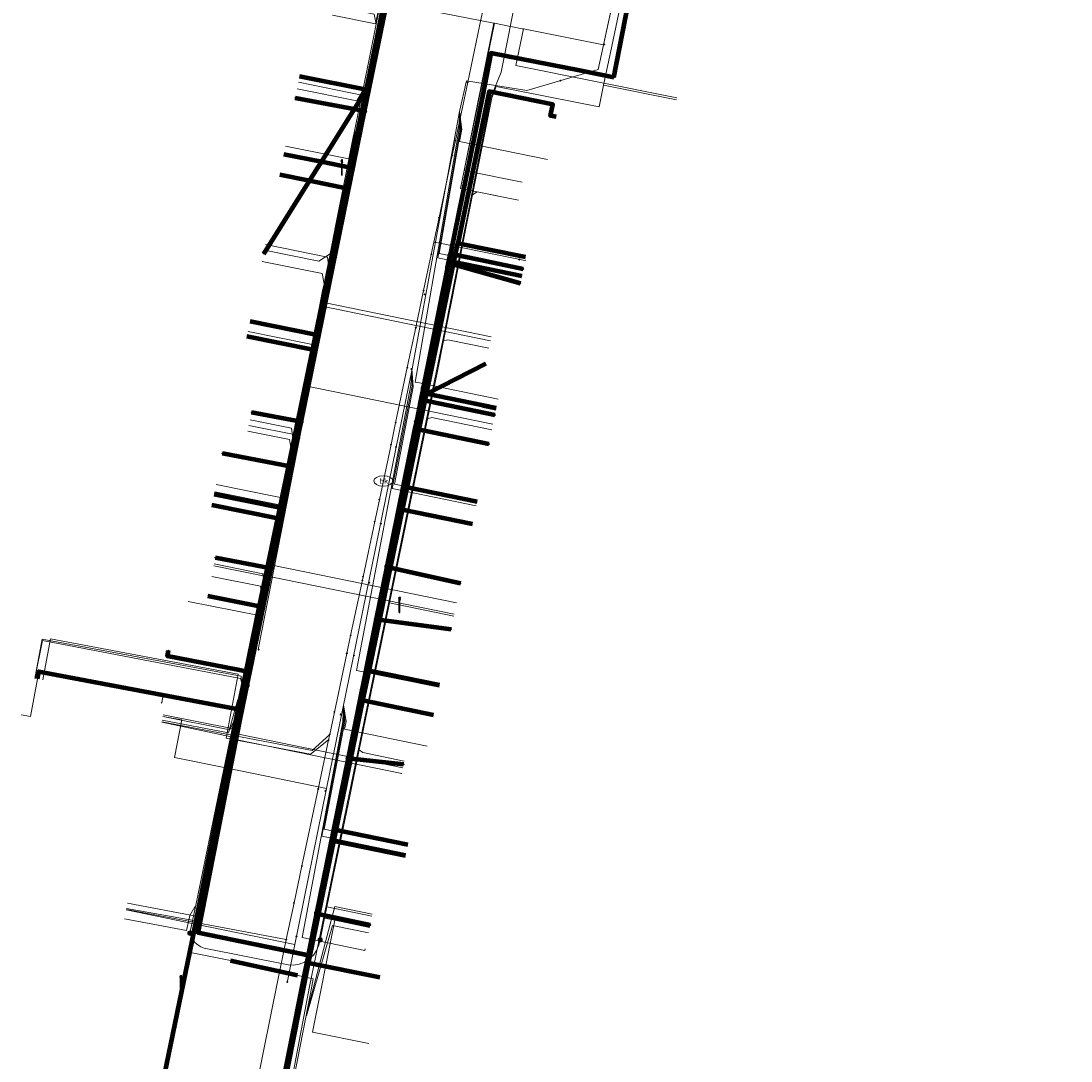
# Model space of a CAD drawing. Extents: x 152558 to 154479, y 462974 to 463683.
# Tile 203 of 256: x 153389 to 153444, y 463330 to 463385. Entities that reach past the tile are written whole.
import ezdxf
from ezdxf.enums import TextEntityAlignment as Align
from ezdxf.lldxf.tags import DXFTag

# ---------------------------------------------------------------- set-up
doc = ezdxf.new("R2010")
doc.units = 0
doc.header["$LTSCALE"] = 0.2
doc.layers.get('0').update_dxf_attribs({"linetype": 'CONTINUOUS'})
for name, color, linetype, lineweight in [('B-RO-KL-DATA_COAXIAAL_17_ZIGGO BV-G', 90, 'KL-DATA-N', 18), ('B-RO-KL-DATA_COAXIAAL_7_ZIGGO BV-G', 90, 'KL-DATA-N', 18), ('B-RO-KL-DATA_HULPSTUK_KPN BV-S', 90, 'CONTINUOUS', 25), ('B-RO-KL-DATA_HULPSTUK_REGGEFIBER OPERATOR BV-S', 90, 'CONTINUOUS', 25), ('B-RO-KL-DATA_KABELBED_KPN BV-G', 90, 'CONTINUOUS', 100), ('B-RO-KL-DATA_KABELBED_ZIGGO BV-G', 90, 'CONTINUOUS', 100), ('B-RO-KL-DATA_MANTELBUIS_ASBESTCEMENT_1_KPN BV-G', 90, 'CONTINUOUS', 100), ('B-RO-KL-DATA_REGGEFIBER OPERATOR BV-G', 90, 'KL-DATA-N', 18), ('B-RO-KL-ET_LS_400 V_STEDIN NETBEHEER BV-G', 190, 'KL-LS-N', 18), ('B-RO-KL-ET_LS_GEMEENTE AMERSFOORT-S', 190, 'CONTINUOUS', 25), ('B-RO-KL-ET_LS_HULPSTUK_STEDIN NETBEHEER BV-S', 190, 'CONTINUOUS', 25), ('B-RO-KL-GAS_LD_KOPER_22_0.1 BAR_STEDIN NETBEHEER BV-G', 50, 'KL-GAS-LD-N', 18), ('B-RO-KL-GAS_LD_MANTELBUIS_ASBESTCEMENT_124_STEDIN NETBEHEER BV-G', 50, 'CONTINUOUS', 100), ('B-RO-KL-GAS_LD_PE_32_0.1 BAR_STEDIN NETBEHEER BV-G', 50, 'KL-GAS-LD-N', 18), ('B-RO-KL-GAS_LD_PVC_63_0.1 BAR_STEDIN NETBEHEER BV-G', 50, 'KL-GAS-LD-N', 18), ('B-RO-KL-GAS_LD_STAAL_34_0.1 BAR_STEDIN NETBEHEER BV-G', 50, 'KL-GAS-LD-N', 18), ('B-RO-KL-WATER_100_VITENS-G', 170, 'KL-WATER-N', 18), ('B-RO-KL-WATER_25_VITENS-G', 170, 'KL-WATER-N', 18), ('B-RO-KL-WATER_HULPSTUK_VITENS-S', 170, 'CONTINUOUS', 25), ('B-RO-KL-WATER_VITENS-S', 170, 'CONTINUOUS', 25)]:
    doc.layers.add(name, color=color, linetype=linetype, lineweight=lineweight)
doc.styles.add('NLCS-ISO', font='NLCS-ISO.ttf')
tags = doc.linetypes.add('KL-DATA-N', pattern='A,4,-1,[101,NLCS.SHX,S=0.5,R=0,X=0,Y=0],-1,4,-1,["D",Standard,S=1,R=0,X=-0.25,Y=-0.5],-1.5', length=12.5).pattern_tags.tags
tags[18] = DXFTag(74, 10)
tags = doc.linetypes.add('KL-GAS-LD-N', pattern='A,4,-1,[69,NLCS.SHX,S=0.5,R=0,X=0,Y=0],-1,4,-1,["L",Standard,S=1,R=0,X=0.25,Y=-0.5],-2', length=13).pattern_tags.tags
tags[18] = DXFTag(74, 10)
tags = doc.linetypes.add('KL-LS-N', pattern='A,4,-1,[103,NLCS.SHX,S=0.75,R=0,X=0,Y=0],-1,4,-1,["L",Standard,S=1,R=0,X=0,Y=-0.5],-2', length=13).pattern_tags.tags
tags[18] = DXFTag(74, 10)
doc.linetypes.add('KL-WATER-N', pattern='A,7,-0.5,[168,NLCS.SHX,S=0.75,R=0,X=0.75,Y=0],-2', length=9.5)

# ---------------------------------------------------------------- blocks, each defined once
blk = doc.blocks.new('SKL-WTB_HULP_MOF-SO')
at = {"linetype": 'ByBlock', "lineweight": 18}
h = blk.add_hatch(color=0, dxfattribs=at)
h.dxf.hatch_style = 1
h.paths.add_polyline_path([(-0.5625, 0, 1), (0.5625, 0, 1)])
at = {"color": 0, "linetype": 'ByBlock', "lineweight": 18}
blk.add_circle((0, 0), 0.5625, dxfattribs=at)
at = {"color": 0, "linetype": 'ByBlock', "lineweight": 18, "style": 'NLCS-ISO', "flags": 1}
for tag, p in [('TYPE', (1.5, 0)), ('OMSCHRIJVING', (1.5, -3)), ('LABEL', (1.5, -1.5))]:
    blk.add_attdef(tag, p, '', height=1, dxfattribs=at)
blk = doc.blocks.new('SKL-WTB_HULP_OVERIG-SO')
at = {"color": 0, "linetype": 'ByBlock', "lineweight": 18}
for points in [[(-0.14, 0.14), (0.14, -0.14)], [(0.14, 0.14), (-0.14, -0.14)]]:
    blk.add_lwpolyline(points, dxfattribs=at)
at = {"color": 0, "linetype": 'ByBlock', "lineweight": 18, "style": 'NLCS-ISO', "flags": 1}
for tag, p in [('TYPE', (1.5, 0)), ('OMSCHRIJVING', (1.5, -3)), ('LABEL', (1.5, -1.5))]:
    blk.add_attdef(tag, p, '', height=1, dxfattribs=at)
blk = doc.blocks.new('SKL-WATER_BRANDKRAAN_BRANDPUT-SO')
at = {"color": 0, "linetype": 'ByBlock', "lineweight": 18}
blk.add_ellipse((0, 0), major_axis=(2.5, 0), ratio=0.54, dxfattribs=at)
at = {"color": 0, "linetype": 'ByBlock', "lineweight": 18, "style": 'NLCS-ISO'}
blk.add_text('bk', height=1.5, dxfattribs=at).set_placement((0.16, 0), align=Align.MIDDLE_CENTER)
blk = doc.blocks.new('SKL-ET_LS_MAST-SO')
for p, q in [((-0.05, 2.07), (0.05, 2.07)), ((-0.05, -2), (0.05, -2))]:
    blk.add_line(p, q)
for points in [[(-0.18, 1.76), (-0.22, 1.76), (-0.22, 1.84), (-0.18, 1.84), (-0.18, 1.79)], [(-0.18, 1.49), (-0.22, 1.49), (-0.22, 1.57), (-0.18, 1.57), (-0.18, 1.52)], [(-0.18, 1.79), (-0.05, 1.79)], [(-0.18, 1.76), (-0.05, 1.76)], [(-0.18, 1.52), (-0.05, 1.52)], [(-0.18, 1.49), (-0.05, 1.49)], [(-0.05, -2), (-0.05, 2.07)], [(0.05, -2), (0.05, 2.07)], [(0.18, 1.92), (0.05, 1.92)], [(0.18, 1.89), (0.05, 1.89)], [(0.18, 1.66), (0.05, 1.66)], [(0.18, 1.63), (0.05, 1.63)], [(0.18, 1.39), (0.05, 1.39)], [(0.18, 1.36), (0.05, 1.36)], [(0.18, 1.89), (0.22, 1.89), (0.22, 1.97), (0.18, 1.97), (0.18, 1.92)], [(0.18, 1.63), (0.22, 1.63), (0.22, 1.71), (0.18, 1.71), (0.18, 1.66)], [(0.18, 1.36), (0.22, 1.36), (0.22, 1.44), (0.18, 1.44), (0.18, 1.39)]]:
    blk.add_lwpolyline(points)

msp = doc.modelspace()

# ---------------------------------------------------------------- linework, layer by layer
at = {"layer": 'B-RO-KL-DATA_COAXIAAL_17_ZIGGO BV-G', "flags": 128}
msp.add_lwpolyline([(153460.543, 463559.799), (153460.36, 463559.108), (153460.146, 463558.302), (153459.007, 463554.013), (153457.438, 463554.343), (153451.772, 463555.536), (153451.395, 463555.636), (153441.014, 463558.398), (153438.984, 463558.938), (153436.568, 463559.58), (153431.734, 463544.673), (153436.987, 463543.296), (153436.954, 463543.113), (153435.252, 463533.541), (153432.808, 463519.797), (153431.298, 463511.308), (153430.895, 463509.043), (153429.473, 463501.047), (153429.287, 463500), (153429.221, 463499.619), (153428.823, 463497.343), (153428.194, 463493.736), (153427.204, 463488.062), (153427.032, 463487.076), (153425.99, 463481.105), (153425.395, 463477.695), (153424.353, 463471.725), (153423.758, 463468.316), (153422.905, 463463.428), (153421.902, 463457.681), (153421.054, 463452.825), (153420.716, 463450.888), (153420.176, 463447.792), (153419.852, 463445.938), (153419.515, 463444.005), (153419.241, 463442.436), (153418.421, 463437.737), (153416.41, 463426.217), (153416.1, 463425.096), (153415.58, 463424.056), (153414.868, 463423.136), (153413.992, 463422.37), (153413.343, 463421.995), (153412.986, 463421.788), (153411.885, 463421.411), (153410.733, 463421.253), (153409.573, 463421.322), (153401.464, 463422.591), (153400.377, 463422.761), (153397.094, 463423.275), (153396.089, 463416.927), (153398.895, 463416.483), (153400.081, 463416.296), (153406.991, 463415.202), (153409.08, 463414.871), (153409.949, 463414.651), (153410.767, 463414.279), (153411.504, 463413.768), (153412.138, 463413.133), (153412.649, 463412.395), (153413.019, 463411.577), (153413.237, 463410.706), (153413.296, 463409.811), (153413.194, 463408.919), (153413.038, 463408.165), (153410.882, 463397.735), (153409.793, 463392.469), (153409.141, 463389.316), (153407.448, 463381.127), (153406.605, 463377.049), (153406.382, 463375.972), (153404.797, 463368.304), (153404.635, 463367.521), (153402.925, 463359.249), (153402.803, 463358.661), (153401.855, 463354.074), (153401.198, 463350.898), (153400.753, 463348.673), (153400.684, 463348.325), (153400.432, 463347.066), (153399.896, 463344.384), (153398.326, 463336.525), (153393.352, 463312.435), (153392.757, 463309.554), (153398.681, 463305.928), (153398.718, 463306.125), (153399.164, 463308.558), (153399.615, 463311.013), (153399.651, 463311.198), (153400.426, 463311.049)], dxfattribs=at)
at = {"layer": 'B-RO-KL-DATA_COAXIAAL_7_ZIGGO BV-G', "flags": 128}
for points in [[(153407.257, 463398.469), (153410.882, 463397.735), (153409.793, 463392.469), (153409.141, 463389.316), (153407.448, 463381.127), (153406.605, 463377.049), (153406.382, 463375.972), (153404.797, 463368.304), (153404.635, 463367.521), (153402.925, 463359.249), (153402.803, 463358.661), (153401.855, 463354.074), (153401.198, 463350.898), (153400.753, 463348.673), (153400.684, 463348.325), (153400.432, 463347.066), (153399.896, 463344.384), (153398.326, 463336.525), (153393.352, 463312.435), (153392.757, 463309.554), (153398.681, 463305.928), (153398.718, 463306.125), (153399.164, 463308.558), (153399.615, 463311.013), (153399.651, 463311.198), (153400.426, 463311.049)], [(153407.257, 463398.469), (153410.882, 463397.735), (153409.793, 463392.469), (153409.141, 463389.316), (153407.448, 463381.127), (153406.605, 463377.049), (153406.382, 463375.972), (153404.797, 463368.304), (153404.635, 463367.521), (153402.925, 463359.249), (153402.803, 463358.661), (153401.855, 463354.074), (153401.198, 463350.898), (153400.753, 463348.673), (153400.684, 463348.325), (153400.432, 463347.066), (153399.896, 463344.384), (153398.326, 463336.525), (153393.352, 463312.435), (153392.757, 463309.554), (153398.681, 463305.928), (153398.718, 463306.125), (153399.164, 463308.558), (153399.615, 463311.013), (153399.651, 463311.198), (153400.426, 463311.049)], [(153407.257, 463398.469), (153410.882, 463397.735), (153409.793, 463392.469), (153409.141, 463389.316), (153407.448, 463381.127), (153406.605, 463377.049), (153406.382, 463375.972), (153404.797, 463368.304), (153404.635, 463367.521), (153402.925, 463359.249), (153402.803, 463358.661), (153401.855, 463354.074), (153401.198, 463350.898), (153400.753, 463348.673), (153400.684, 463348.325), (153400.432, 463347.066), (153399.896, 463344.384), (153398.326, 463336.525), (153393.352, 463312.435), (153392.757, 463309.554), (153398.681, 463305.928), (153398.718, 463306.125), (153399.164, 463308.558), (153399.615, 463311.013), (153399.651, 463311.198), (153400.426, 463311.049)], [(153405.587, 463390.035), (153409.141, 463389.316), (153407.448, 463381.127), (153406.605, 463377.049), (153406.382, 463375.972), (153404.797, 463368.304), (153404.635, 463367.521), (153402.925, 463359.249), (153402.803, 463358.661), (153401.855, 463354.074), (153401.198, 463350.898), (153400.753, 463348.673), (153400.684, 463348.325), (153400.432, 463347.066), (153399.896, 463344.384), (153398.326, 463336.525), (153393.352, 463312.435), (153392.757, 463309.554), (153398.681, 463305.928), (153398.718, 463306.125), (153399.164, 463308.558), (153399.615, 463311.013), (153399.651, 463311.198), (153400.426, 463311.049)], [(153405.587, 463390.035), (153409.141, 463389.316), (153407.448, 463381.127), (153406.605, 463377.049), (153406.382, 463375.972), (153404.797, 463368.304), (153404.635, 463367.521), (153402.925, 463359.249), (153402.803, 463358.661), (153401.855, 463354.074), (153401.198, 463350.898), (153400.753, 463348.673), (153400.684, 463348.325), (153400.432, 463347.066), (153399.896, 463344.384), (153398.326, 463336.525), (153393.352, 463312.435), (153392.757, 463309.554), (153398.681, 463305.928), (153398.718, 463306.125), (153399.164, 463308.558), (153399.615, 463311.013), (153399.651, 463311.198), (153400.426, 463311.049)], [(153405.587, 463390.035), (153409.141, 463389.316), (153407.448, 463381.127), (153406.605, 463377.049), (153406.382, 463375.972), (153404.797, 463368.304), (153404.635, 463367.521), (153402.925, 463359.249), (153402.803, 463358.661), (153401.855, 463354.074), (153401.198, 463350.898), (153400.753, 463348.673), (153400.684, 463348.325), (153400.432, 463347.066), (153399.896, 463344.384), (153398.326, 463336.525), (153393.352, 463312.435), (153392.757, 463309.554), (153398.681, 463305.928), (153398.718, 463306.125), (153399.164, 463308.558), (153399.615, 463311.013), (153399.651, 463311.198), (153400.426, 463311.049)], [(153417.379, 463379.7), (153417.085, 463379.76), (153417.205, 463380.348), (153413.875, 463381.03), (153412.226, 463373.071), (153412.023, 463372.091), (153410.594, 463365.194), (153409.578, 463360.29), (153409.335, 463359.115), (153407.59, 463350.695), (153407.266, 463349.128), (153405.861, 463342.346), (153405.739, 463341.758), (153404.418, 463335.383), (153404.175, 463334.209), (153403.182, 463329.16), (153402.584, 463326.119), (153400.097, 463313.467), (153400.039, 463313.172), (153399.675, 463311.32), (153399.651, 463311.198), (153400.426, 463311.049)], [(153402.906, 463376.676), (153404.47, 463376.359), (153406.382, 463375.972), (153404.797, 463368.304), (153404.635, 463367.521), (153402.925, 463359.249), (153402.803, 463358.661), (153401.855, 463354.074), (153401.198, 463350.898), (153400.753, 463348.673), (153400.684, 463348.325), (153400.432, 463347.066), (153399.896, 463344.384), (153398.326, 463336.525), (153393.352, 463312.435), (153392.757, 463309.554), (153398.681, 463305.928), (153398.718, 463306.125), (153399.164, 463308.558), (153399.615, 463311.013), (153399.651, 463311.198), (153400.426, 463311.049)], [(153402.062, 463372.504), (153404.47, 463376.359), (153406.382, 463375.972), (153404.797, 463368.304), (153404.635, 463367.521), (153402.925, 463359.249), (153402.803, 463358.661), (153401.855, 463354.074), (153401.198, 463350.898), (153400.753, 463348.673), (153400.684, 463348.325), (153400.432, 463347.066), (153399.896, 463344.384), (153398.326, 463336.525), (153393.352, 463312.435), (153392.757, 463309.554), (153398.681, 463305.928), (153398.718, 463306.125), (153399.164, 463308.558), (153399.615, 463311.013), (153399.651, 463311.198), (153400.426, 463311.049)], [(153415.783, 463372.343), (153412.226, 463373.071), (153412.023, 463372.091), (153410.594, 463365.194), (153409.578, 463360.29), (153409.335, 463359.115), (153407.59, 463350.695), (153407.266, 463349.128), (153405.861, 463342.346), (153405.739, 463341.758), (153404.418, 463335.383), (153404.175, 463334.209), (153403.182, 463329.16), (153402.584, 463326.119), (153400.097, 463313.467), (153400.039, 463313.172), (153399.675, 463311.32), (153399.651, 463311.198), (153400.426, 463311.049)], [(153401.19, 463368.218), (153404.635, 463367.521), (153402.925, 463359.249), (153402.803, 463358.661), (153401.855, 463354.074), (153401.198, 463350.898), (153400.753, 463348.673), (153400.684, 463348.325), (153400.432, 463347.066), (153399.896, 463344.384), (153398.326, 463336.525), (153393.352, 463312.435), (153392.757, 463309.554), (153398.681, 463305.928), (153398.718, 463306.125), (153399.164, 463308.558), (153399.615, 463311.013), (153399.651, 463311.198), (153400.426, 463311.049)], [(153401.19, 463368.218), (153404.635, 463367.521), (153402.925, 463359.249), (153402.803, 463358.661), (153401.855, 463354.074), (153401.198, 463350.898), (153400.753, 463348.673), (153400.684, 463348.325), (153400.432, 463347.066), (153399.896, 463344.384), (153398.326, 463336.525), (153393.352, 463312.435), (153392.757, 463309.554), (153398.681, 463305.928), (153398.718, 463306.125), (153399.164, 463308.558), (153399.615, 463311.013), (153399.651, 463311.198), (153400.426, 463311.049)], [(153401.19, 463368.218), (153404.635, 463367.521), (153402.925, 463359.249), (153402.803, 463358.661), (153401.855, 463354.074), (153401.198, 463350.898), (153400.753, 463348.673), (153400.684, 463348.325), (153400.432, 463347.066), (153399.896, 463344.384), (153398.326, 463336.525), (153393.352, 463312.435), (153392.757, 463309.554), (153398.681, 463305.928), (153398.718, 463306.125), (153399.164, 463308.558), (153399.615, 463311.013), (153399.651, 463311.198), (153400.426, 463311.049)], [(153413.699, 463366.79), (153410.594, 463365.194), (153409.578, 463360.29), (153409.335, 463359.115), (153407.59, 463350.695), (153407.266, 463349.128), (153405.861, 463342.346), (153405.739, 463341.758), (153404.418, 463335.383), (153404.175, 463334.209), (153403.182, 463329.16), (153402.584, 463326.119), (153400.097, 463313.467), (153400.039, 463313.172), (153399.675, 463311.32), (153399.651, 463311.198), (153400.426, 463311.049)], [(153413.699, 463366.79), (153410.594, 463365.194), (153409.578, 463360.29), (153409.335, 463359.115), (153407.59, 463350.695), (153407.266, 463349.128), (153405.861, 463342.346), (153405.739, 463341.758), (153404.418, 463335.383), (153404.175, 463334.209), (153403.182, 463329.16), (153402.584, 463326.119), (153400.097, 463313.467), (153400.039, 463313.172), (153399.675, 463311.32), (153399.651, 463311.198), (153400.426, 463311.049)], [(153413.244, 463359.54), (153409.578, 463360.29), (153409.335, 463359.115), (153407.59, 463350.695), (153407.266, 463349.128), (153405.861, 463342.346), (153405.739, 463341.758), (153404.418, 463335.383), (153404.175, 463334.209), (153403.182, 463329.16), (153402.584, 463326.119), (153400.097, 463313.467), (153400.039, 463313.172), (153399.675, 463311.32), (153399.651, 463311.198), (153400.426, 463311.049)], [(153413.008, 463358.363), (153409.335, 463359.115), (153407.59, 463350.695), (153407.266, 463349.128), (153405.861, 463342.346), (153405.739, 463341.758), (153404.418, 463335.383), (153404.175, 463334.209), (153403.182, 463329.16), (153402.584, 463326.119), (153400.097, 463313.467), (153400.039, 463313.172), (153399.675, 463311.32), (153399.651, 463311.198), (153400.426, 463311.049)], [(153400.426, 463311.049), (153399.651, 463311.198), (153399.615, 463311.013), (153399.164, 463308.558), (153398.718, 463306.125), (153398.681, 463305.928), (153392.757, 463309.554), (153393.352, 463312.435), (153398.326, 463336.525), (153399.896, 463344.384), (153400.432, 463347.066), (153400.684, 463348.325), (153400.753, 463348.673), (153393.333, 463350.08), (153390.301, 463350.655), (153390.226, 463350.262), (153389.851, 463348.298), (153389.36, 463348.391)], [(153411.279, 463349.94), (153407.59, 463350.695), (153407.266, 463349.128), (153405.861, 463342.346), (153405.739, 463341.758), (153404.418, 463335.383), (153404.175, 463334.209), (153403.182, 463329.16), (153402.584, 463326.119), (153400.097, 463313.467), (153400.039, 463313.172), (153399.675, 463311.32), (153399.651, 463311.198), (153400.426, 463311.049)], [(153411.279, 463349.94), (153407.59, 463350.695), (153407.266, 463349.128), (153405.861, 463342.346), (153405.739, 463341.758), (153404.418, 463335.383), (153404.175, 463334.209), (153403.182, 463329.16), (153402.584, 463326.119), (153400.097, 463313.467), (153400.039, 463313.172), (153399.675, 463311.32), (153399.651, 463311.198), (153400.426, 463311.049)], [(153409.618, 463341.577), (153405.861, 463342.346), (153405.739, 463341.758), (153404.418, 463335.383), (153404.175, 463334.209), (153403.182, 463329.16), (153402.584, 463326.119), (153400.097, 463313.467), (153400.039, 463313.172), (153399.675, 463311.32), (153399.651, 463311.198), (153400.426, 463311.049)], [(153408.143, 463334.621), (153404.418, 463335.383), (153404.175, 463334.209), (153403.182, 463329.16), (153402.584, 463326.119), (153400.097, 463313.467), (153400.039, 463313.172), (153399.675, 463311.32), (153399.651, 463311.198), (153400.426, 463311.049)]]:
    msp.add_lwpolyline(points, dxfattribs=at)
at = {"layer": 'B-RO-KL-DATA_KABELBED_KPN BV-G', "flags": 128}
for points in [[(153404.395, 463335.781), (153398.629, 463336.97), (153400.853, 463348.245), (153401.199, 463349.936), (153401.201, 463349.946), (153401.337, 463350.61), (153402.451, 463356.052), (153403.542, 463361.379), (153403.843, 463362.85), (153404.023, 463363.73), (153407.352, 463379.99), (153410.829, 463396.973), (153411.02, 463397.907), (153412.365, 463406.262), (153413.08, 463410.433)], [(153420.407, 463381.767), (153421.776, 463388.839), (153421.91, 463389.533), (153422.538, 463392.773), (153423.717, 463398.866), (153424.258, 463401.662), (153424.344, 463402.106), (153425.503, 463408.092)], [(153420.407, 463381.767), (153418.609, 463382.121), (153413.956, 463383.038), (153413.519, 463380.791), (153411.847, 463372.541), (153411.747, 463372.051), (153411.698, 463371.806), (153410.419, 463365.497), (153410.298, 463364.903), (153410.061, 463363.733), (153409.99, 463363.383), (153408.522, 463356.138), (153407.965, 463353.394), (153406.488, 463346.108), (153404.84, 463337.979), (153404.395, 463335.781)], [(153407.352, 463379.99), (153403.718, 463380.684)], [(153411.698, 463371.806), (153411.747, 463372.051), (153411.847, 463372.541), (153415.658, 463371.732)], [(153411.698, 463371.806), (153411.747, 463372.051), (153415.508, 463370.997)], [(153410.419, 463365.497), (153410.298, 463364.903), (153414.174, 463364.086)], [(153404.023, 463363.73), (153401.434, 463364.225)], [(153410.061, 463363.733), (153409.99, 463363.383), (153413.863, 463362.568)], [(153403.843, 463362.85), (153403.542, 463361.379), (153399.903, 463362.074)], [(153402.451, 463356.052), (153399.543, 463356.608)], [(153408.522, 463356.138), (153412.37, 463355.271)], [(153407.965, 463353.394), (153411.878, 463352.871)], [(153401.199, 463349.936), (153401.201, 463349.946), (153401.34, 463350.609), (153401.337, 463350.61), (153397.028, 463351.45), (153397.085, 463351.745)], [(153406.488, 463346.108), (153409.397, 463345.796)], [(153404.84, 463337.979), (153407.642, 463337.384)], [(153404.273, 463335.806), (153398.885, 463336.917)], [(153404.395, 463335.781), (153404.075, 463334.22), (153402.266, 463325.088), (153406.208, 463324.307)]]:
    msp.add_lwpolyline(points, dxfattribs=at)
at = {"layer": 'B-RO-KL-DATA_KABELBED_ZIGGO BV-G', "flags": 128}
for points in [[(153407.448, 463381.127), (153409.141, 463389.316)], [(153403.95, 463381.835), (153407.448, 463381.127)], [(153407.448, 463381.127), (153405.092, 463377.355)], [(153406.605, 463377.049), (153407.448, 463381.127)], [(153417.379, 463379.7), (153417.085, 463379.76), (153417.205, 463380.348), (153413.875, 463381.03), (153412.226, 463373.071)], [(153403.124, 463377.754), (153405.092, 463377.355)], [(153405.092, 463377.355), (153404.47, 463376.359)], [(153405.092, 463377.355), (153406.605, 463377.049)], [(153402.906, 463376.676), (153404.47, 463376.359)], [(153406.382, 463375.972), (153406.605, 463377.049)], [(153404.47, 463376.359), (153402.062, 463372.504)], [(153404.47, 463376.359), (153406.382, 463375.972)], [(153404.797, 463368.304), (153406.382, 463375.972)], [(153412.023, 463372.091), (153412.226, 463373.071)], [(153415.783, 463372.343), (153412.226, 463373.071)], [(153410.594, 463365.194), (153412.023, 463372.091)], [(153415.587, 463371.362), (153412.023, 463372.091)], [(153401.353, 463369.001), (153404.797, 463368.304)], [(153401.19, 463368.218), (153404.635, 463367.521)], [(153404.635, 463367.521), (153404.797, 463368.304)], [(153402.925, 463359.249), (153404.635, 463367.521)], [(153410.594, 463365.194), (153413.699, 463366.79)], [(153409.578, 463360.29), (153410.594, 463365.194)], [(153413.563, 463364.583), (153410.594, 463365.194)], [(153414.247, 463364.442), (153413.563, 463364.583), (153414.247, 463364.442)], [(153409.335, 463359.115), (153409.578, 463360.29)], [(153413.244, 463359.54), (153409.578, 463360.29)], [(153399.474, 463359.948), (153402.925, 463359.249)], [(153402.803, 463358.661), (153399.361, 463359.358)], [(153402.803, 463358.661), (153402.925, 463359.249)], [(153407.59, 463350.695), (153409.335, 463359.115)], [(153413.008, 463358.363), (153409.335, 463359.115)], [(153401.855, 463354.074), (153402.803, 463358.661)], [(153399.142, 463354.623), (153401.855, 463354.074)], [(153400.753, 463348.673), (153401.855, 463354.074)], [(153390.226, 463350.262), (153390.301, 463350.655), (153400.753, 463348.673)], [(153407.266, 463349.128), (153407.59, 463350.695)], [(153411.279, 463349.94), (153407.59, 463350.695)], [(153392.757, 463309.554), (153398.326, 463336.525), (153400.753, 463348.673)], [(153405.861, 463342.346), (153407.266, 463349.128)], [(153410.958, 463348.372), (153407.266, 463349.128)], [(153405.739, 463341.758), (153405.861, 463342.346)], [(153409.618, 463341.577), (153405.861, 463342.346)], [(153404.418, 463335.383), (153405.739, 463341.758)], [(153409.493, 463340.99), (153405.739, 463341.758)], [(153400.039, 463313.172), (153404.418, 463335.383)], [(153408.143, 463334.621), (153404.418, 463335.383)]]:
    msp.add_lwpolyline(points, dxfattribs=at)
at = {"layer": 'B-RO-KL-DATA_MANTELBUIS_ASBESTCEMENT_1_KPN BV-G', "flags": 128}
msp.add_lwpolyline([(153404.273, 463335.806), (153398.885, 463336.917)], dxfattribs=at)
at = {"layer": 'B-RO-KL-DATA_REGGEFIBER OPERATOR BV-G', "flags": 128}
for points in [[(153401.786, 463351.797), (153403.48, 463360.444), (153407.215, 463379.474), (153410.998, 463398.398), (153412.974, 463408.583)], [(153405.669, 463385.031), (153407.929, 463384.58), (153410.725, 463397.619), (153410.998, 463398.398)], [(153405.36, 463344.525), (153409.834, 463366.509), (153412.314, 463379.975), (153412.682, 463381.584), (153415.839, 463381.072), (153419.586, 463382.188), (153422.653, 463396.337)], [(153414.345, 463364.923), (153410.145, 463365.783), (153410, 463365.81), (153412.298, 463379.08), (153412.314, 463379.975)], [(153412.314, 463379.975), (153412.354, 463379.028), (153411.181, 463372.311), (153411.257, 463372.301), (153415.595, 463371.416)], [(153412.314, 463379.975), (153412.398, 463379.045), (153411.259, 463372.549), (153415.644, 463371.655)], [(153416.924, 463377.467), (153412.329, 463378.406), (153412.448, 463379.043), (153412.314, 463379.975)], [(153401.178, 463368.117), (153404.27, 463367.492), (153404.703, 463367.407), (153406.941, 463378.677), (153407.215, 463379.474)], [(153401.247, 463368.456), (153404.361, 463367.827), (153404.613, 463367.777), (153406.881, 463378.674), (153407.215, 463379.474)], [(153403.109, 463377.67), (153406.478, 463376.99), (153406.83, 463378.702), (153407.215, 463379.474)], [(153403.21, 463378.169), (153406.521, 463377.499), (153406.765, 463378.72), (153407.215, 463379.474)], [(153411.054, 463373.133), (153415.75, 463372.175)], [(153415.75, 463372.175), (153415.8, 463372.2)], [(153411.253, 463349.823), (153406.925, 463350.709), (153409.777, 463365.645), (153409.833, 463366.503)], [(153409.833, 463366.503), (153409.836, 463365.591), (153408.802, 463360.229), (153413.199, 463359.326)], [(153409.833, 463366.503), (153409.898, 463365.553), (153408.911, 463360.466), (153413.25, 463359.578)], [(153398.111, 463354.324), (153401.831, 463353.586), (153403.204, 463359.666), (153403.48, 463360.444)], [(153399.502, 463360.058), (153402.72, 463359.413), (153402.963, 463359.365), (153403.066, 463359.661), (153403.48, 463360.444)], [(153399.58, 463360.448), (153402.779, 463359.807), (153403.039, 463359.755), (153403.026, 463359.69), (153403.48, 463360.444)], [(153398.611, 463337.826), (153400.828, 463348.646), (153396.799, 463349.41), (153396.727, 463349.029)], [(153396.7, 463349), (153396.727, 463349.029)], [(153406.252, 463348.91), (153406.204, 463348.024), (153404.077, 463336.716), (153407.363, 463336.035), (153407.38, 463336.12)], [(153406.252, 463348.91), (153406.271, 463348.051), (153405.114, 463342.024), (153409.517, 463341.123)], [(153406.252, 463348.91), (153406.317, 463348.028), (153405.231, 463342.387), (153409.593, 463341.494)], [(153410.623, 463346.746), (153406.298, 463347.631), (153406.382, 463348.039), (153406.252, 463348.91)], [(153396.794, 463348.304), (153397.776, 463348.118), (153397.403, 463346.153), (153400.167, 463345.587), (153405.36, 463344.525)], [(153403.698, 463336.36), (153405.36, 463344.525)], [(153394.939, 463338.522), (153398.611, 463337.826)], [(153393.36, 463309.953), (153394.367, 463316.712), (153398.611, 463337.826)], [(153394.871, 463338.162), (153398.505, 463337.42), (153403.698, 463336.36)], [(153403.29, 463334.355), (153403.698, 463336.36)]]:
    msp.add_lwpolyline(points, dxfattribs=at)
at = {"layer": 'B-RO-KL-ET_LS_400 V_STEDIN NETBEHEER BV-G', "flags": 128}
for points in [[(153426.269, 463412.986), (153425.492, 463412.385), (153424.659, 463411.862), (153423.78, 463411.422), (153422.862, 463411.07), (153421.914, 463410.808), (153421.352, 463410.586), (153420.843, 463410.259), (153420.408, 463409.839), (153420.063, 463409.343), (153419.819, 463408.788), (153414.494, 463382.047), (153413.961, 463380.706), (153411.571, 463368.607), (153404.469, 463334.147), (153402.029, 463321.226), (153398.514, 463304.934)], [(153428.921, 463412.473), (153428.668, 463411.86), (153428.336, 463411.284), (153427.932, 463410.756), (153427.462, 463410.286), (153426.463, 463409.513), (153426.124, 463409.152), (153425.821, 463408.696), (153425.598, 463408.196), (153425.461, 463407.665), (153424.524, 463403.433), (153423.809, 463400.204), (153423.381, 463398.175), (153422.379, 463393.384), (153421.737, 463390.311), (153421.336, 463388.393), (153420.293, 463383.402), (153419.867, 463381.367), (153419.627, 463380.217), (153414.244, 463381.284), (153414.009, 463380.695), (153413.007, 463375.62), (153412.696, 463374.047), (153411.936, 463370.197), (153411.491, 463367.97), (153411.128, 463366.21), (153410.65, 463363.889), (153410.297, 463362.176), (153409.268, 463357.181), (153408.663, 463354.243), (153408.239, 463352.188), (153407.407, 463348.153), (153407.075, 463346.544), (153406.575, 463344.118), (153405.712, 463339.934), (153405.38, 463338.323), (153405.259, 463337.735), (153405.025, 463336.599)], [(153398.205, 463336.954), (153398.489, 463338.326), (153399.566, 463343.52), (153400.49, 463347.977), (153400.74, 463349.181), (153400.926, 463350.08), (153401.673, 463353.542), (153402.134, 463355.651), (153402.344, 463356.613), (153403.224, 463360.64), (153403.746, 463363.043), (153404.093, 463364.782), (153405.501, 463371.822), (153405.862, 463373.629), (153406.9, 463378.821), (153407.301, 463380.827), (153407.669, 463382.667), (153408.346, 463386.056), (153408.668, 463387.668), (153409.475, 463391.706), (153409.98, 463394.234), (153410.282, 463395.745), (153410.727, 463397.971), (153412.49, 463406.405), (153412.791, 463408.248), (153412.736, 463409.038), (153412.685, 463409.394), (153412.601, 463409.818), (153412.44, 463410.433), (153412.242, 463411.002), (153411.947, 463411.663), (153411.627, 463412.241)], [(153403.886, 463381.516), (153407.301, 463380.827)], [(153423.688, 463380.593), (153419.867, 463381.367)], [(153415.417, 463375.331), (153413.241, 463375.776), (153413.007, 463375.62)], [(153402.164, 463373.007), (153405.403, 463372.352), (153405.481, 463371.826), (153405.501, 463371.822)], [(153413.863, 463367.586), (153411.707, 463368.028), (153411.491, 463367.97)], [(153401.296, 463363.538), (153403.746, 463363.043)], [(153414.014, 463363.303), (153410.866, 463363.947), (153410.65, 463363.889)], [(153399.459, 463356.186), (153402.134, 463355.651)], [(153412.019, 463353.556), (153408.663, 463354.243)], [(153390.092, 463350.287), (153390.47, 463352.34), (153400.89, 463350.4), (153400.906, 463350.084), (153400.926, 463350.08)], [(153396.755, 463348.103), (153400.22, 463347.44), (153400.72, 463349.185), (153400.74, 463349.181)], [(153396.791, 463348.293), (153400.3, 463347.6), (153400.47, 463347.981), (153400.49, 463347.977)], [(153409.431, 463345.96), (153407.251, 463346.406), (153407.075, 463346.544)], [(153394.784, 463337.705), (153398.029, 463337.09), (153398.2, 463337.872), (153398.469, 463338.33), (153398.489, 463338.326)], [(153407.735, 463337.841), (153405.38, 463338.323)], [(153407.569, 463331.177), (153404.626, 463331.76), (153405.788, 463337.627)], [(153407.615, 463337.253), (153405.788, 463337.627), (153405.259, 463337.735)], [(153398.206, 463336.955), (153398.264, 463336.775), (153398.353, 463336.608), (153398.47, 463336.46), (153398.611, 463336.334), (153398.772, 463336.235), (153398.948, 463336.166), (153403.344, 463335.281), (153403.64, 463335.277), (153403.931, 463335.329), (153404.206, 463335.437), (153404.456, 463335.596), (153404.669, 463335.8), (153404.84, 463336.042), (153404.96, 463336.312), (153405.026, 463336.6)]]:
    msp.add_lwpolyline(points, dxfattribs=at)
at = {"layer": 'B-RO-KL-GAS_LD_KOPER_22_0.1 BAR_STEDIN NETBEHEER BV-G', "flags": 128}
for points in [[(153405.768, 463385.508), (153407.858, 463385.085), (153407.956, 463384.556)], [(153423.708, 463380.691), (153415.279, 463382.398), (153415.665, 463384.304)], [(153403.817, 463381.174), (153406.947, 463380.541), (153407.261, 463381.089)], [(153402.105, 463372.713), (153404.955, 463372.136), (153405.544, 463372.527)], [(153401.986, 463372.125), (153405.131, 463371.489), (153405.229, 463370.958)], [(153401.355, 463363.832), (153403.529, 463363.393), (153403.609, 463362.764)], [(153401.236, 463363.244), (153403.413, 463362.803), (153403.512, 463362.273)], [(153399.479, 463356.284), (153402.024, 463355.775), (153402.109, 463355.177)], [(153399.347, 463355.627), (153401.894, 463355.118), (153401.991, 463354.588)], [(153407.755, 463337.939), (153405.796, 463338.34), (153404.364, 463332.922), (153404.345, 463332.926)], [(153407.555, 463336.959), (153405.679, 463337.342), (153404.307, 463332.627), (153404.288, 463332.631)]]:
    msp.add_lwpolyline(points, dxfattribs=at)
at = {"layer": 'B-RO-KL-GAS_LD_MANTELBUIS_ASBESTCEMENT_124_STEDIN NETBEHEER BV-G', "flags": 128}
msp.add_lwpolyline([(153400.323, 463335.524), (153403.833, 463334.747)], dxfattribs=at)
at = {"layer": 'B-RO-KL-GAS_LD_PE_32_0.1 BAR_STEDIN NETBEHEER BV-G', "flags": 128}
for points in [[(153415.417, 463375.331), (153412.379, 463375.952), (153414.153, 463384.598)], [(153415.61, 463376.276), (153412.571, 463376.899), (153414.113, 463384.606)], [(153413.983, 463368.174), (153405.3, 463369.954), (153405.138, 463370.498)], [(153413.943, 463367.978), (153405.198, 463369.771), (153404.905, 463369.322)], [(153414.074, 463363.597), (153404.174, 463365.623)], [(153412.159, 463354.242), (153402.518, 463356.216), (153402.419, 463356.745)], [(153412.039, 463353.654), (153402.206, 463355.667)], [(153390.085, 463350.289), (153390.478, 463352.272), (153400.86, 463350.28), (153401.016, 463349.74)], [(153396.736, 463347.998), (153400.367, 463347.239), (153400.681, 463348.176), (153400.701, 463348.172)], [(153396.808, 463348.379), (153400.42, 463347.66), (153400.58, 463347.574)], [(153409.357, 463345.601), (153400.742, 463347.365), (153400.645, 463347.895)], [(153409.297, 463345.307), (153400.683, 463347.069), (153400.389, 463346.621)], [(153394.887, 463338.247), (153398.599, 463337.584), (153398.611, 463337.676), (153398.592, 463337.68)]]:
    msp.add_lwpolyline(points, dxfattribs=at)
at = {"layer": 'B-RO-KL-GAS_LD_PVC_63_0.1 BAR_STEDIN NETBEHEER BV-G', "flags": 128}
for points in [[(153408.197, 463385.759), (153414.113, 463384.606), (153414.153, 463384.598), (153414.983, 463384.437), (153415.104, 463384.413), (153415.608, 463384.315), (153415.665, 463384.304), (153418.285, 463383.793), (153419.866, 463383.466), (153420.871, 463388.159), (153421.245, 463389.902), (153421.779, 463392.445), (153421.963, 463393.364), (153422.919, 463398.14), (153423.214, 463399.612), (153423.547, 463401.38), (153423.873, 463403.193), (153424.154, 463404.753), (153424.583, 463406.836), (153425.148, 463409.575), (153425.625, 463411.887), (153426.8, 463418.307)], [(153401.178, 463317.646), (153402.99, 463325.969), (153403.16, 463326.846), (153404.288, 463332.631), (153404.345, 463332.926), (153404.359, 463333), (153404.511, 463333.782), (153404.664, 463334.565), (153400.323, 463335.524), (153398.24, 463335.931), (153398.592, 463337.68), (153399.058, 463340.001), (153399.555, 463342.472), (153400.175, 463345.558), (153400.299, 463346.172), (153400.389, 463346.621), (153400.58, 463347.574), (153400.645, 463347.895), (153400.701, 463348.172), (153400.9, 463349.163), (153401.016, 463349.74), (153401.815, 463353.71), (153401.858, 463353.925), (153401.991, 463354.588), (153402.109, 463355.177), (153402.206, 463355.667), (153402.419, 463356.745), (153402.605, 463357.685), (153402.744, 463358.39), (153403.339, 463361.398), (153403.512, 463362.273), (153403.609, 463362.764), (153403.642, 463362.931), (153404.174, 463365.623), (153404.243, 463365.972), (153404.455, 463367.046), (153404.905, 463369.322), (153405.138, 463370.498), (153405.155, 463370.583), (153405.229, 463370.958), (153405.249, 463371.058), (153405.544, 463372.527), (153405.852, 463374.065), (153406.9, 463379.291), (153407.261, 463381.089), (153407.624, 463382.901), (153407.956, 463384.556), (153408.197, 463385.759)]]:
    msp.add_lwpolyline(points, dxfattribs=at)
at = {"layer": 'B-RO-KL-GAS_LD_STAAL_34_0.1 BAR_STEDIN NETBEHEER BV-G', "flags": 128}
msp.add_lwpolyline([(153398.988, 463340.015), (153399.058, 463340.001)], dxfattribs=at)
at = {"layer": 'B-RO-KL-WATER_100_VITENS-G', "flags": 128}
for points in [[(153419.405, 463412.972), (153418.452, 463408.469), (153418.155, 463407.063), (153417.59, 463404.392), (153416.582, 463399.626), (153415.57, 463394.84), (153415.512, 463394.565), (153414.659, 463390.534), (153414.515, 463389.854), (153413.806, 463386.503), (153413.459, 463384.863), (153412.751, 463381.514), (153412.105, 463378.459), (153411.941, 463377.686), (153411.252, 463374.427), (153410.843, 463372.495), (153410.442, 463370.599), (153410.033, 463368.666), (153409.589, 463366.567), (153408.978, 463363.678), (153408.737, 463362.537), (153408.333, 463360.63)], [(153408.333, 463360.63), (153408.125, 463359.646), (153407.884, 463358.506), (153407.272, 463355.615), (153407.233, 463355.431), (153406.622, 463352.542), (153406.423, 463351.603), (153405.773, 463348.529), (153405.526, 463347.36), (153405.464, 463347.065), (153404.92, 463344.498), (153404.067, 463340.466), (153403.659, 463338.535), (153403.252, 463336.609), (153402.803, 463334.488), (153401.677, 463328.867), (153398.596, 463313.483), (153397.864, 463309.831), (153397.862, 463309.819), (153397.71, 463309.063), (153397.687, 463308.946)]]:
    msp.add_lwpolyline(points, dxfattribs=at)
at = {"layer": 'B-RO-KL-WATER_25_VITENS-G', "flags": 128}
for points in [[(153405.464, 463347.065), (153404.518, 463346.331), (153400.097, 463347.169), (153400.738, 463350.508), (153390.913, 463352.371), (153390.498, 463350.21)], [(153405.526, 463347.36), (153404.598, 463346.519), (153396.738, 463348.009)], [(153403.252, 463336.609), (153394.877, 463338.196)]]:
    msp.add_lwpolyline(points, dxfattribs=at)

# ---------------------------------------------------------------- block references
at = {"layer": 'B-RO-KL-DATA_HULPSTUK_KPN BV-S', "xscale": 0.2, "yscale": 0.2, "zscale": 0.2}
for name, p in [('SKL-WTB_HULP_OVERIG-SO', (153420.407, 463381.767)), ('SKL-WTB_HULP_OVERIG-SO', (153420.407, 463381.767)), ('SKL-WTB_HULP_OVERIG-SO', (153403.718, 463380.684)), ('SKL-WTB_HULP_MOF-SO', (153407.352, 463379.99)), ('SKL-WTB_HULP_OVERIG-SO', (153407.352, 463379.99)), ('SKL-WTB_HULP_MOF-SO', (153411.698, 463371.806)), ('SKL-WTB_HULP_OVERIG-SO', (153411.698, 463371.806)), ('SKL-WTB_HULP_OVERIG-SO', (153411.698, 463371.806)), ('SKL-WTB_HULP_OVERIG-SO', (153415.658, 463371.732)), ('SKL-WTB_HULP_OVERIG-SO', (153415.508, 463370.997)), ('SKL-WTB_HULP_MOF-SO', (153410.419, 463365.497)), ('SKL-WTB_HULP_OVERIG-SO', (153410.419, 463365.497)), ('SKL-WTB_HULP_OVERIG-SO', (153401.434, 463364.225)), ('SKL-WTB_HULP_OVERIG-SO', (153414.174, 463364.086)), ('SKL-WTB_HULP_MOF-SO', (153404.023, 463363.73)), ('SKL-WTB_HULP_OVERIG-SO', (153404.023, 463363.73)), ('SKL-WTB_HULP_MOF-SO', (153410.061, 463363.733)), ('SKL-WTB_HULP_OVERIG-SO', (153410.061, 463363.733)), ('SKL-WTB_HULP_MOF-SO', (153403.843, 463362.849)), ('SKL-WTB_HULP_OVERIG-SO', (153403.843, 463362.85)), ('SKL-WTB_HULP_OVERIG-SO', (153413.863, 463362.568)), ('SKL-WTB_HULP_OVERIG-SO', (153399.903, 463362.074)), ('SKL-WTB_HULP_OVERIG-SO', (153399.543, 463356.608)), ('SKL-WTB_HULP_MOF-SO', (153402.451, 463356.052)), ('SKL-WTB_HULP_OVERIG-SO', (153402.451, 463356.052)), ('SKL-WTB_HULP_MOF-SO', (153408.521, 463356.138)), ('SKL-WTB_HULP_OVERIG-SO', (153408.522, 463356.138)), ('SKL-WTB_HULP_OVERIG-SO', (153412.37, 463355.271)), ('SKL-WTB_HULP_MOF-SO', (153407.965, 463353.394)), ('SKL-WTB_HULP_OVERIG-SO', (153407.965, 463353.394)), ('SKL-WTB_HULP_OVERIG-SO', (153411.878, 463352.871)), ('SKL-WTB_HULP_OVERIG-SO', (153397.085, 463351.745)), ('SKL-WTB_HULP_MOF-SO', (153401.199, 463349.936)), ('SKL-WTB_HULP_OVERIG-SO', (153401.199, 463349.936)), ('SKL-WTB_HULP_MOF-SO', (153406.488, 463346.108)), ('SKL-WTB_HULP_OVERIG-SO', (153406.488, 463346.108)), ('SKL-WTB_HULP_OVERIG-SO', (153409.397, 463345.796)), ('SKL-WTB_HULP_MOF-SO', (153404.84, 463337.979)), ('SKL-WTB_HULP_OVERIG-SO', (153404.84, 463337.979)), ('SKL-WTB_HULP_OVERIG-SO', (153407.642, 463337.384)), ('SKL-WTB_HULP_OVERIG-SO', (153404.395, 463335.781)), ('SKL-WTB_HULP_OVERIG-SO', (153404.395, 463335.781)), ('SKL-WTB_HULP_OVERIG-SO', (153404.395, 463335.781))]:
    msp.add_blockref(name, p, dxfattribs=at)
at = {"layer": 'B-RO-KL-DATA_HULPSTUK_REGGEFIBER OPERATOR BV-S', "xscale": 0.2, "yscale": 0.2, "zscale": 0.2}
for p in [(153419.9, 463383.5), (153407.8, 463382.6), (153417.6, 463381.6), (153407.1, 463378.8), (153406.1, 463373.6), (153411.054, 463373.133), (153415.46, 463372.23), (153410.5, 463370.4), (153405.3, 463369.8), (153409.8, 463366.5), (153404.3, 463364.8), (153409, 463362.4), (153403.5, 463360.7), (153408.2, 463358.4), (153402.7, 463356.7), (153407.6, 463355.3), (153401.8, 463351.8), (153406.8, 463351.5), (153406.1, 463348.4), (153405.3, 463344.4), (153403.786, 463336.789), (153403.3, 463334.4)]:
    msp.add_blockref('SKL-WTB_HULP_OVERIG-SO', p, dxfattribs=at)
at = {"layer": 'B-RO-KL-ET_LS_GEMEENTE AMERSFOORT-S', "xscale": 0.2, "yscale": 0.2, "zscale": 0.2}
for p in [(153406.172, 463377.046), (153409.18, 463354.135), (153397.73, 463334.322)]:
    msp.add_blockref('SKL-ET_LS_MAST-SO', p, dxfattribs=at)
at = {"layer": 'B-RO-KL-ET_LS_HULPSTUK_STEDIN NETBEHEER BV-S', "xscale": 0.2, "yscale": 0.2, "zscale": 0.2}
for p in [(153398.205, 463336.954), (153405.025, 463336.599)]:
    msp.add_blockref('SKL-WTB_HULP_MOF-SO', p, dxfattribs=at)
at = {"layer": 'B-RO-KL-WATER_HULPSTUK_VITENS-S', "xscale": 0.2, "yscale": 0.2, "zscale": 0.2}
for p in [(153412.751, 463381.514), (153412.105, 463378.459), (153411.941, 463377.686), (153411.252, 463374.427), (153410.843, 463372.495), (153410.442, 463370.599), (153410.033, 463368.666), (153409.589, 463366.567), (153408.978, 463363.678), (153408.737, 463362.537), (153408.125, 463359.646), (153407.884, 463358.506), (153407.233, 463355.431), (153407.272, 463355.615), (153406.622, 463352.542), (153406.423, 463351.603), (153405.773, 463348.529), (153405.464, 463347.065), (153405.526, 463347.36), (153404.92, 463344.498), (153404.067, 463340.466), (153403.659, 463338.535), (153403.252, 463336.609)]:
    msp.add_blockref('SKL-WTB_HULP_OVERIG-SO', p, dxfattribs=at)
at = {"layer": 'B-RO-KL-WATER_VITENS-S', "xscale": 0.2, "yscale": 0.2, "zscale": 0.2}
msp.add_blockref('SKL-WATER_BRANDKRAAN_BRANDPUT-SO', (153408.333, 463360.63), dxfattribs=at)

doc.saveas('drawing.dxf')
